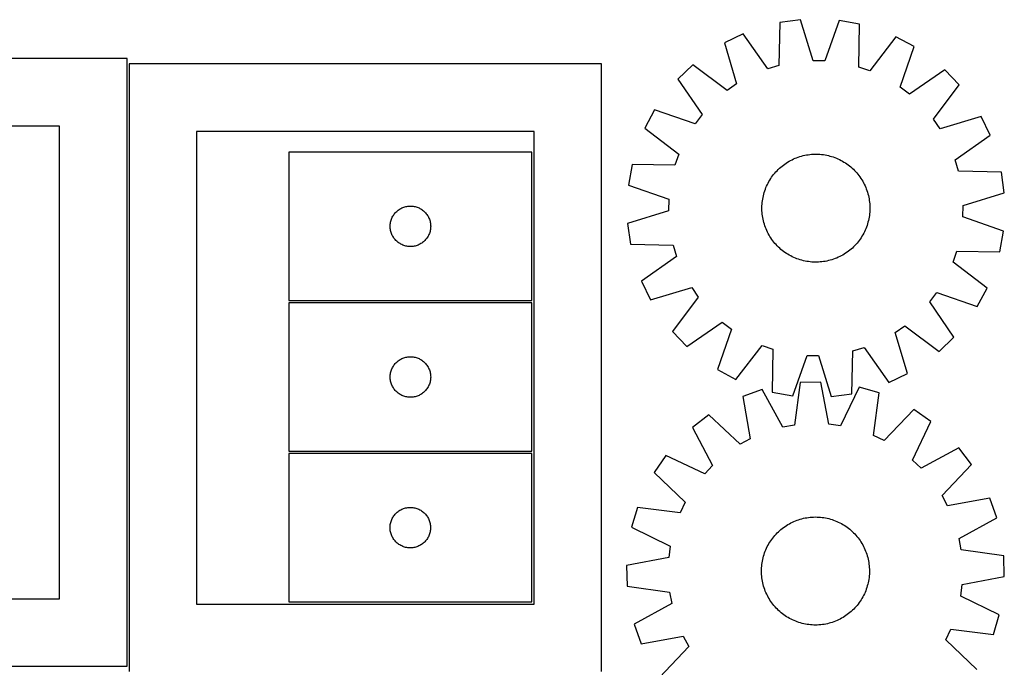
# Model space of a CAD drawing. Header units: millimetres. Extents: x 7 to 1493, y 7 to 2993.
# Tile 5 of 13: x 760 to 1490, y 643 to 1122. Entities that reach past the tile are written whole.
import ezdxf

# ---------------------------------------------------------------- set-up
doc = ezdxf.new("R2010")
doc.units = ezdxf.units.MM
doc.layers.add('CUT', color=7, linetype='CONTINUOUS', true_color=0x000000)

msp = doc.modelspace()

# ---------------------------------------------------------------- linework, layer by layer
at = {"layer": 'CUT'}
for p, q in [((1323.543993, 1119.943553), (1322.712769, 1088.190068)), ((1338.787083, 1122.036097), (1323.543993, 1119.943553)), ((1348.144422, 1091.681279), (1338.787083, 1122.036097)), ((1367.319844, 1121.446693), (1356.716937, 1091.504196)), ((1382.463516, 1118.726446), (1367.319844, 1121.446693)), ((1381.982719, 1086.965722), (1382.463516, 1118.726446)), ((1296.225589, 1111.687002), (1282.37518, 1104.986501)), ((1314.505101, 1085.709432), (1296.225589, 1111.687002)), ((1409.417648, 1109.348782), (1390.080944, 1084.148253)), ((1422.979533, 1102.082021), (1409.417648, 1109.348782)), ((1282.37518, 1104.986501), (1291.397006, 1074.53028)), ((1412.707665, 1072.024352), (1422.979533, 1102.082021)), ((839.720199, 1093.266221), (489.720199, 1093.266221)), ((839.720199, 643.266221), (839.720199, 1093.266221)), ((1191.296341, 1089.3806), (841.296341, 1089.3806)), ((841.296341, 1089.3806), (841.296341, 639.3806)), ((1191.296341, 639.3806), (1191.296341, 1089.3806)), ((1258.945249, 1088.692203), (1247.843296, 1078.039636)), ((1284.357609, 1069.634746), (1258.945249, 1088.692203)), ((1322.712769, 1088.190068), (1314.505101, 1085.709432)), ((1356.716937, 1091.504196), (1348.144422, 1091.681279)), ((1390.080944, 1084.148253), (1381.982719, 1086.965722)), ((1445.716578, 1084.834047), (1419.538888, 1066.842291)), ((1456.369146, 1073.732094), (1445.716578, 1084.834047)), ((1247.843296, 1078.039636), (1265.835052, 1051.861946)), ((1291.397006, 1074.53028), (1284.357609, 1069.634746)), ((1437.311688, 1048.319734), (1456.369146, 1073.732094)), ((1419.538888, 1066.842291), (1412.707665, 1072.024352)), ((1230.595322, 1055.302591), (1223.328561, 1041.740705)), ((1260.652991, 1045.030723), (1230.595322, 1055.302591)), ((1265.835052, 1051.861946), (1260.652991, 1045.030723)), ((1442.207222, 1041.280337), (1437.311688, 1048.319734)), ((1472.663443, 1050.302163), (1442.207222, 1041.280337)), ((1479.363945, 1036.451754), (1472.663443, 1050.302163)), ((789.720199, 1043.266221), (539.720199, 1043.266221)), ((789.720199, 693.266221), (789.720199, 1043.266221)), ((1141.296341, 1039.3806), (891.296341, 1039.3806)), ((891.296341, 1039.3806), (891.296341, 689.3806)), ((1141.296341, 689.3806), (1141.296341, 1039.3806)), ((1223.328561, 1041.740705), (1248.52909, 1022.404001)), ((1453.386374, 1018.172242), (1479.363945, 1036.451754)), ((1139.720383, 1024.075362), (959.720383, 1024.075362)), ((959.720383, 1024.075362), (959.720383, 914.075362)), ((1139.720383, 914.075362), (1139.720383, 1024.075362)), ((1248.52909, 1022.404001), (1245.711621, 1014.305777)), ((1340.726271, 1021.367681), (1341.951791, 1021.645361)), ((1341.951791, 1021.645361), (1343.185429, 1021.88441)), ((1343.185429, 1021.88441), (1344.425967, 1022.084591)), ((1344.425967, 1022.084591), (1345.67218, 1022.245707)), ((1345.67218, 1022.245707), (1346.92284, 1022.367599)), ((1346.92284, 1022.367599), (1348.176711, 1022.450147)), ((1348.176711, 1022.450147), (1349.432556, 1022.49327)), ((1349.432556, 1022.49327), (1350.689136, 1022.496923)), ((1350.689136, 1022.496923), (1351.945211, 1022.461105)), ((1351.945211, 1022.461105), (1353.199541, 1022.385851)), ((1353.199541, 1022.385851), (1354.450888, 1022.271234)), ((1354.450888, 1022.271234), (1355.698018, 1022.117368)), ((1355.698018, 1022.117368), (1356.939699, 1021.924404)), ((1356.939699, 1021.924404), (1358.174706, 1021.692533)), ((1358.174706, 1021.692533), (1359.401821, 1021.421985)), ((1213.950897, 1014.786574), (1211.23065, 999.642901)), ((1245.711621, 1014.305777), (1213.950897, 1014.786574)), ((1325.07677, 1013.644562), (1326.067423, 1014.417616)), ((1326.067423, 1014.417616), (1327.08187, 1015.159171)), ((1327.08187, 1015.159171), (1328.119109, 1015.868496)), ((1328.119109, 1015.868496), (1329.178117, 1016.544891)), ((1329.178117, 1016.544891), (1330.257849, 1017.187687)), ((1330.257849, 1017.187687), (1331.357238, 1017.796251)), ((1331.357238, 1017.796251), (1332.4752, 1018.369982)), ((1332.4752, 1018.369982), (1333.610632, 1018.908314)), ((1333.610632, 1018.908314), (1334.762413, 1019.410715)), ((1334.762413, 1019.410715), (1335.929406, 1019.87669)), ((1335.929406, 1019.87669), (1337.110461, 1020.30578)), ((1337.110461, 1020.30578), (1338.30441, 1020.697559)), ((1338.30441, 1020.697559), (1339.510077, 1021.051643)), ((1339.510077, 1021.051643), (1340.726271, 1021.367681)), ((1359.401821, 1021.421985), (1360.619832, 1021.113025)), ((1360.619832, 1021.113025), (1361.827537, 1020.765959)), ((1361.827537, 1020.765959), (1363.023745, 1020.38113)), ((1363.023745, 1020.38113), (1364.207274, 1019.958916)), ((1364.207274, 1019.958916), (1365.376958, 1019.499736)), ((1365.376958, 1019.499736), (1366.531641, 1019.004041)), ((1366.531641, 1019.004041), (1367.670185, 1018.472321)), ((1367.670185, 1018.472321), (1368.791465, 1017.905101)), ((1368.791465, 1017.905101), (1369.894374, 1017.302941)), ((1369.894374, 1017.302941), (1370.977826, 1016.666435)), ((1370.977826, 1016.666435), (1372.040749, 1015.996211)), ((1372.040749, 1015.996211), (1373.082096, 1015.29293)), ((1373.082096, 1015.29293), (1374.100838, 1014.557287)), ((1374.100838, 1014.557287), (1375.095971, 1013.790007)), ((1455.867011, 1009.964574), (1453.386374, 1018.172242)), ((1318.120056, 1006.423896), (1318.887336, 1007.419028)), ((1318.887336, 1007.419028), (1319.685495, 1008.389569)), ((1319.685495, 1008.389569), (1320.513745, 1009.33456)), ((1320.513745, 1009.33456), (1321.37127, 1010.253069)), ((1321.37127, 1010.253069), (1322.257223, 1011.144189)), ((1322.257223, 1011.144189), (1323.170729, 1012.007041)), ((1323.170729, 1012.007041), (1324.110887, 1012.840773)), ((1324.110887, 1012.840773), (1325.07677, 1013.644562)), ((1375.095971, 1013.790007), (1376.066511, 1012.991848)), ((1376.066511, 1012.991848), (1377.011502, 1012.163598)), ((1377.011502, 1012.163598), (1377.930011, 1011.306073)), ((1377.930011, 1011.306073), (1378.821131, 1010.42012)), ((1378.821131, 1010.42012), (1379.683983, 1009.506614)), ((1379.683983, 1009.506614), (1380.517715, 1008.566456)), ((1380.517715, 1008.566456), (1381.321505, 1007.600573)), ((1381.321505, 1007.600573), (1382.094558, 1006.60992)), ((1487.620496, 1009.13335), (1455.867011, 1009.964574)), ((1489.71304, 993.89026), (1487.620496, 1009.13335)), ((1211.23065, 999.642901), (1241.173147, 989.039994)), ((1313.673302, 998.854699), (1314.205022, 999.993243)), ((1314.205022, 999.993243), (1314.772242, 1001.114522)), ((1314.772242, 1001.114522), (1315.374402, 1002.217432)), ((1315.374402, 1002.217432), (1316.010908, 1003.300883)), ((1316.010908, 1003.300883), (1316.681132, 1004.363807)), ((1316.681132, 1004.363807), (1317.384413, 1005.405154)), ((1317.384413, 1005.405154), (1318.120056, 1006.423896)), ((1382.094558, 1006.60992), (1382.836114, 1005.595473)), ((1382.836114, 1005.595473), (1383.545439, 1004.558234)), ((1383.545439, 1004.558234), (1384.221833, 1003.499226)), ((1384.221833, 1003.499226), (1384.864629, 1002.419494)), ((1384.864629, 1002.419494), (1385.473193, 1001.320105)), ((1385.473193, 1001.320105), (1386.046924, 1000.202143)), ((1386.046924, 1000.202143), (1386.585256, 999.066711)), ((1311.255358, 991.724878), (1311.564318, 992.942889)), ((1311.564318, 992.942889), (1311.911384, 994.150595)), ((1311.911384, 994.150595), (1312.296213, 995.346802)), ((1312.296213, 995.346802), (1312.718427, 996.530332)), ((1312.718427, 996.530332), (1313.177607, 997.700016)), ((1313.177607, 997.700016), (1313.673302, 998.854699)), ((1386.585256, 999.066711), (1387.087658, 997.91493)), ((1387.087658, 997.91493), (1387.553633, 996.747936)), ((1387.553633, 996.747936), (1387.982722, 995.566882)), ((1387.982722, 995.566882), (1388.374502, 994.372933)), ((1388.374502, 994.372933), (1388.728585, 993.167266)), ((1388.728585, 993.167266), (1389.044623, 991.951072)), ((1459.358222, 984.532921), (1489.71304, 993.89026)), ((1241.173147, 989.039994), (1240.996063, 980.46748)), ((1310.216238, 984.268269), (1310.291492, 985.522599)), ((1310.291492, 985.522599), (1310.406109, 986.773946)), ((1310.406109, 986.773946), (1310.559975, 988.021075)), ((1310.559975, 988.021075), (1310.752939, 989.262757)), ((1310.752939, 989.262757), (1310.984809, 990.497764)), ((1310.984809, 990.497764), (1311.255358, 991.724878)), ((1389.044623, 991.951072), (1389.322303, 990.725552)), ((1389.322303, 990.725552), (1389.561352, 989.491914)), ((1389.561352, 989.491914), (1389.761533, 988.251376)), ((1389.761533, 988.251376), (1389.922649, 987.005163)), ((1389.922649, 987.005163), (1390.044542, 985.754503)), ((1390.044542, 985.754503), (1390.12709, 984.500632)), ((1037.06375, 977.125805), (1037.494958, 977.766679)), ((1037.494958, 977.766679), (1037.958586, 978.384505)), ((1037.958586, 978.384505), (1038.453404, 978.977644)), ((1038.453404, 978.977644), (1038.9781, 979.544525)), ((1038.9781, 979.544525), (1039.531283, 980.083643)), ((1039.531283, 980.083643), (1040.111485, 980.593569)), ((1040.111485, 980.593569), (1040.717169, 981.072951)), ((1040.717169, 981.072951), (1041.346727, 981.520518)), ((1041.346727, 981.520518), (1041.998491, 981.935082)), ((1041.998491, 981.935082), (1042.670732, 982.315544)), ((1042.670732, 982.315544), (1043.361667, 982.660896)), ((1043.361667, 982.660896), (1044.069465, 982.970222)), ((1044.069465, 982.970222), (1044.792247, 983.242701)), ((1044.792247, 983.242701), (1045.528098, 983.477611)), ((1045.528098, 983.477611), (1046.275067, 983.674328)), ((1046.275067, 983.674328), (1047.031172, 983.832332)), ((1047.031172, 983.832332), (1047.794408, 983.951203)), ((1047.794408, 983.951203), (1048.562751, 984.030625)), ((1048.562751, 984.030625), (1049.334164, 984.07039)), ((1049.334164, 984.07039), (1050.106602, 984.07039)), ((1050.106602, 984.07039), (1050.878015, 984.030625)), ((1050.878015, 984.030625), (1051.646358, 983.951203)), ((1051.646358, 983.951203), (1052.409594, 983.832332)), ((1052.409594, 983.832332), (1053.165699, 983.674328)), ((1053.165699, 983.674328), (1053.912667, 983.477611)), ((1053.912667, 983.477611), (1054.648519, 983.242701)), ((1054.648519, 983.242701), (1055.371301, 982.970222)), ((1055.371301, 982.970222), (1056.079099, 982.660896)), ((1056.079099, 982.660896), (1056.770034, 982.315544)), ((1056.770034, 982.315544), (1057.442275, 981.935082)), ((1057.442275, 981.935082), (1058.094039, 981.520518)), ((1058.094039, 981.520518), (1058.723597, 981.072951)), ((1058.723597, 981.072951), (1059.329281, 980.593569)), ((1059.329281, 980.593569), (1059.909483, 980.083643)), ((1059.909483, 980.083643), (1060.462666, 979.544525)), ((1060.462666, 979.544525), (1060.987362, 978.977644)), ((1060.987362, 978.977644), (1061.48218, 978.384505)), ((1061.48218, 978.384505), (1061.945808, 977.766679)), ((1061.945808, 977.766679), (1062.377016, 977.125805)), ((1240.996063, 980.46748), (1210.641246, 971.110141)), ((1310.180419, 983.012194), (1310.216238, 984.268269)), ((1310.184073, 981.755614), (1310.180419, 983.012194)), ((1310.227196, 980.499769), (1310.184073, 981.755614)), ((1310.309743, 979.245898), (1310.227196, 980.499769)), ((1310.431636, 977.995238), (1310.309743, 979.245898)), ((1310.592752, 976.749025), (1310.431636, 977.995238)), ((1389.948176, 978.226455), (1389.79431, 976.979325)), ((1390.062793, 979.477802), (1389.948176, 978.226455)), ((1390.138048, 980.732132), (1390.062793, 979.477802)), ((1390.12709, 984.500632), (1390.170212, 983.244787)), ((1390.173866, 981.988207), (1390.138048, 980.732132)), ((1390.170212, 983.244787), (1390.173866, 981.988207)), ((1459.181138, 975.960406), (1459.358222, 984.532921)), ((1034.740272, 969.847544), (1034.799885, 970.617677)), ((1034.799885, 970.617677), (1034.899064, 971.383721)), ((1034.899064, 971.383721), (1035.037548, 972.143643)), ((1035.037548, 972.143643), (1035.214967, 972.895429)), ((1035.214967, 972.895429), (1035.430852, 973.637085)), ((1035.430852, 973.637085), (1035.684631, 974.366644)), ((1035.684631, 974.366644), (1035.975629, 975.082171)), ((1035.975629, 975.082171), (1036.303077, 975.781769)), ((1036.303077, 975.781769), (1036.666104, 976.463584)), ((1036.666104, 976.463584), (1037.06375, 977.125805)), ((1062.377016, 977.125805), (1062.774662, 976.463584)), ((1062.774662, 976.463584), (1063.137689, 975.781769)), ((1063.137689, 975.781769), (1063.465137, 975.082171)), ((1063.465137, 975.082171), (1063.756135, 974.366644)), ((1063.756135, 974.366644), (1064.009914, 973.637085)), ((1064.009914, 973.637085), (1064.225799, 972.895429)), ((1064.225799, 972.895429), (1064.403218, 972.143643)), ((1064.403218, 972.143643), (1064.541701, 971.383721)), ((1064.541701, 971.383721), (1064.640881, 970.617677)), ((1064.640881, 970.617677), (1064.700494, 969.847544)), ((1210.641246, 971.110141), (1212.733789, 955.86705)), ((1310.792933, 975.508487), (1310.592752, 976.749025)), ((1311.031982, 974.274849), (1310.792933, 975.508487)), ((1311.309662, 973.049328), (1311.031982, 974.274849)), ((1311.6257, 971.833135), (1311.309662, 973.049328)), ((1311.979784, 970.627468), (1311.6257, 971.833135)), ((1312.371563, 969.433519), (1311.979784, 970.627468)), ((1388.442902, 970.849806), (1388.058072, 969.653598)), ((1388.789967, 972.057511), (1388.442902, 970.849806)), ((1389.098927, 973.275522), (1388.789967, 972.057511)), ((1389.369476, 974.502637), (1389.098927, 973.275522)), ((1389.601346, 975.737644), (1389.369476, 974.502637)), ((1389.79431, 976.979325), (1389.601346, 975.737644)), ((1489.123635, 965.357499), (1459.181138, 975.960406)), ((1034.720383, 969.075362), (1034.740272, 969.847544)), ((1034.740272, 968.303181), (1034.720383, 969.075362)), ((1034.799885, 967.533048), (1034.740272, 968.303181)), ((1034.899064, 966.767004), (1034.799885, 967.533048)), ((1035.037548, 966.007082), (1034.899064, 966.767004)), ((1035.214967, 965.255296), (1035.037548, 966.007082)), ((1035.430852, 964.51364), (1035.214967, 965.255296)), ((1035.684631, 963.784081), (1035.430852, 964.51364)), ((1035.975629, 963.068554), (1035.684631, 963.784081)), ((1063.756135, 963.784081), (1063.465137, 963.068554)), ((1064.009914, 964.51364), (1063.756135, 963.784081)), ((1064.225799, 965.255296), (1064.009914, 964.51364)), ((1064.403218, 966.007082), (1064.225799, 965.255296)), ((1064.541701, 966.767004), (1064.403218, 966.007082)), ((1064.640881, 967.533048), (1064.541701, 966.767004)), ((1064.700494, 968.303181), (1064.640881, 967.533048)), ((1064.700494, 969.847544), (1064.720383, 969.075362)), ((1064.720383, 969.075362), (1064.700494, 968.303181)), ((1312.800652, 968.252464), (1312.371563, 969.433519)), ((1313.266628, 967.085471), (1312.800652, 968.252464)), ((1313.769029, 965.93369), (1313.266628, 967.085471)), ((1314.307361, 964.798258), (1313.769029, 965.93369)), ((1314.881092, 963.680296), (1314.307361, 964.798258)), ((1315.489656, 962.580906), (1314.881092, 963.680296)), ((1385.582044, 963.885878), (1384.979883, 962.782969)), ((1386.149263, 965.007158), (1385.582044, 963.885878)), ((1386.680983, 966.145702), (1386.149263, 965.007158)), ((1387.176678, 967.300385), (1386.680983, 966.145702)), ((1387.635859, 968.470068), (1387.176678, 967.300385)), ((1388.058072, 969.653598), (1387.635859, 968.470068)), ((1486.403389, 950.213827), (1489.123635, 965.357499)), ((1036.303077, 962.368956), (1035.975629, 963.068554)), ((1036.666104, 961.687141), (1036.303077, 962.368956)), ((1037.06375, 961.02492), (1036.666104, 961.687141)), ((1037.494958, 960.384046), (1037.06375, 961.02492)), ((1037.958586, 959.76622), (1037.494958, 960.384046)), ((1038.453404, 959.173081), (1037.958586, 959.76622)), ((1038.9781, 958.6062), (1038.453404, 959.173081)), ((1039.531283, 958.067082), (1038.9781, 958.6062)), ((1040.111485, 957.557156), (1039.531283, 958.067082)), ((1040.717169, 957.077774), (1040.111485, 957.557156)), ((1041.346727, 956.630207), (1040.717169, 957.077774)), ((1041.998491, 956.215643), (1041.346727, 956.630207)), ((1042.670732, 955.835181), (1041.998491, 956.215643)), ((1043.361667, 955.489829), (1042.670732, 955.835181)), ((1056.770034, 955.835181), (1056.079099, 955.489829)), ((1057.442275, 956.215643), (1056.770034, 955.835181)), ((1058.094039, 956.630207), (1057.442275, 956.215643)), ((1058.723597, 957.077774), (1058.094039, 956.630207)), ((1059.329281, 957.557156), (1058.723597, 957.077774)), ((1059.909483, 958.067082), (1059.329281, 957.557156)), ((1060.462666, 958.6062), (1059.909483, 958.067082)), ((1060.987362, 959.173081), (1060.462666, 958.6062)), ((1061.48218, 959.76622), (1060.987362, 959.173081)), ((1061.945808, 960.384046), (1061.48218, 959.76622)), ((1062.377016, 961.02492), (1061.945808, 960.384046)), ((1062.774662, 961.687141), (1062.377016, 961.02492)), ((1063.137689, 962.368956), (1062.774662, 961.687141)), ((1063.465137, 963.068554), (1063.137689, 962.368956)), ((1212.733789, 955.86705), (1244.487275, 955.035827)), ((1316.132452, 961.501175), (1315.489656, 962.580906)), ((1316.808847, 960.442167), (1316.132452, 961.501175)), ((1317.518172, 959.404928), (1316.808847, 960.442167)), ((1318.259727, 958.390481), (1317.518172, 959.404928)), ((1319.032781, 957.399827), (1318.259727, 958.390481)), ((1319.83657, 956.433945), (1319.032781, 957.399827)), ((1320.670302, 955.493787), (1319.83657, 956.433945)), ((1380.66879, 956.610832), (1379.84054, 955.665841)), ((1381.466949, 957.581372), (1380.66879, 956.610832)), ((1382.234229, 958.576505), (1381.466949, 957.581372)), ((1382.969872, 959.595247), (1382.234229, 958.576505)), ((1383.673153, 960.636594), (1382.969872, 959.595247)), ((1384.343377, 961.699517), (1383.673153, 960.636594)), ((1384.979883, 962.782969), (1384.343377, 961.699517)), ((1044.069465, 955.180503), (1043.361667, 955.489829)), ((1044.792247, 954.908024), (1044.069465, 955.180503)), ((1045.528098, 954.673114), (1044.792247, 954.908024)), ((1046.275067, 954.476397), (1045.528098, 954.673114)), ((1047.031172, 954.318393), (1046.275067, 954.476397)), ((1047.794408, 954.199522), (1047.031172, 954.318393)), ((1048.562751, 954.1201), (1047.794408, 954.199522)), ((1049.334164, 954.080335), (1048.562751, 954.1201)), ((1050.106602, 954.080335), (1049.334164, 954.080335)), ((1050.878015, 954.1201), (1050.106602, 954.080335)), ((1051.646358, 954.199522), (1050.878015, 954.1201)), ((1052.409594, 954.318393), (1051.646358, 954.199522)), ((1053.165699, 954.476397), (1052.409594, 954.318393)), ((1053.912667, 954.673114), (1053.165699, 954.476397)), ((1054.648519, 954.908024), (1053.912667, 954.673114)), ((1055.371301, 955.180503), (1054.648519, 954.908024)), ((1056.079099, 955.489829), (1055.371301, 955.180503)), ((1244.487275, 955.035827), (1246.967911, 946.828159)), ((1321.533154, 954.58028), (1320.670302, 955.493787)), ((1322.424274, 953.694328), (1321.533154, 954.58028)), ((1323.342783, 952.836803), (1322.424274, 953.694328)), ((1324.287774, 952.008553), (1323.342783, 952.836803)), ((1325.258314, 951.210394), (1324.287774, 952.008553)), ((1326.253447, 950.443114), (1325.258314, 951.210394)), ((1327.272189, 949.707471), (1326.253447, 950.443114)), ((1328.313536, 949.00419), (1327.272189, 949.707471)), ((1329.37646, 948.333966), (1328.313536, 949.00419)), ((1372.235176, 949.131904), (1371.176168, 948.45551)), ((1373.272415, 949.841229), (1372.235176, 949.131904)), ((1374.286862, 950.582785), (1373.272415, 949.841229)), ((1375.277516, 951.355838), (1374.286862, 950.582785)), ((1376.243398, 952.159628), (1375.277516, 951.355838)), ((1377.183556, 952.99336), (1376.243398, 952.159628)), ((1378.097063, 953.856212), (1377.183556, 952.99336)), ((1378.983015, 954.747332), (1378.097063, 953.856212)), ((1379.84054, 955.665841), (1378.983015, 954.747332)), ((1451.825196, 942.596399), (1454.642665, 950.694624)), ((1454.642665, 950.694624), (1486.403389, 950.213827)), ((1246.967911, 946.828159), (1220.99034, 928.548647)), ((1330.459911, 947.69746), (1329.37646, 948.333966)), ((1331.562821, 947.095299), (1330.459911, 947.69746)), ((1332.6841, 946.52808), (1331.562821, 947.095299)), ((1333.822644, 945.99636), (1332.6841, 946.52808)), ((1334.977327, 945.500665), (1333.822644, 945.99636)), ((1336.147011, 945.041484), (1334.977327, 945.500665)), ((1337.330541, 944.619271), (1336.147011, 945.041484)), ((1338.526748, 944.234441), (1337.330541, 944.619271)), ((1339.734454, 943.887375), (1338.526748, 944.234441)), ((1340.952465, 943.578416), (1339.734454, 943.887375)), ((1342.179579, 943.307867), (1340.952465, 943.578416)), ((1343.414586, 943.075997), (1342.179579, 943.307867)), ((1344.656267, 942.883033), (1343.414586, 943.075997)), ((1345.903397, 942.729167), (1344.656267, 942.883033)), ((1347.154744, 942.61455), (1345.903397, 942.729167)), ((1348.409074, 942.539295), (1347.154744, 942.61455)), ((1349.665149, 942.503477), (1348.409074, 942.539295)), ((1350.921729, 942.507131), (1349.665149, 942.503477)), ((1352.177574, 942.550253), (1350.921729, 942.507131)), ((1353.431445, 942.632801), (1352.177574, 942.550253)), ((1354.682105, 942.754693), (1353.431445, 942.632801)), ((1355.928318, 942.91581), (1354.682105, 942.754693)), ((1357.168856, 943.115991), (1355.928318, 942.91581)), ((1358.402494, 943.35504), (1357.168856, 943.115991)), ((1359.628015, 943.63272), (1358.402494, 943.35504)), ((1360.844208, 943.948758), (1359.628015, 943.63272)), ((1362.049875, 944.302841), (1360.844208, 943.948758)), ((1363.243824, 944.694621), (1362.049875, 944.302841)), ((1364.424879, 945.12371), (1363.243824, 944.694621)), ((1365.591872, 945.589685), (1364.424879, 945.12371)), ((1366.743653, 946.092087), (1365.591872, 945.589685)), ((1367.879085, 946.630419), (1366.743653, 946.092087)), ((1368.997047, 947.20415), (1367.879085, 946.630419)), ((1370.096437, 947.812714), (1368.997047, 947.20415)), ((1371.176168, 948.45551), (1370.096437, 947.812714)), ((1477.025724, 923.259695), (1451.825196, 942.596399)), ((1220.99034, 928.548647), (1227.690842, 914.698238)), ((1227.690842, 914.698238), (1258.147063, 923.720064)), ((1258.147063, 923.720064), (1263.042597, 916.680666)), ((1434.519233, 913.138455), (1439.701294, 919.969678)), ((1439.701294, 919.969678), (1469.758964, 909.69781)), ((1469.758964, 909.69781), (1477.025724, 923.259695)), ((959.720383, 914.075362), (1139.720383, 914.075362)), ((1139.725614, 912.473179), (959.725614, 912.473179)), ((959.725614, 912.473179), (959.725614, 802.473179)), ((1139.725614, 802.473179), (1139.725614, 912.473179)), ((1263.042597, 916.680666), (1243.98514, 891.268306)), ((1452.51099, 886.960765), (1434.519233, 913.138455)), ((1254.637707, 880.166353), (1280.815397, 898.15811)), ((1280.815397, 898.15811), (1287.64662, 892.976049)), ((1243.98514, 891.268306), (1254.637707, 880.166353)), ((1287.64662, 892.976049), (1277.374752, 862.918379)), ((1408.957279, 890.470121), (1415.996676, 895.365655)), ((1417.979105, 860.0139), (1408.957279, 890.470121)), ((1415.996676, 895.365655), (1441.409037, 876.308197)), ((1441.409037, 876.308197), (1452.51099, 886.960765)), ((1290.936637, 855.651619), (1310.273342, 880.852147)), ((1310.273342, 880.852147), (1318.371566, 878.034678)), ((1318.371566, 878.034678), (1317.890769, 846.273954)), ((1376.810293, 845.056847), (1377.641516, 876.810332)), ((1377.641516, 876.810332), (1385.849184, 879.290969)), ((1385.849184, 879.290969), (1404.128696, 853.313398)), ((1038.983331, 867.942342), (1039.536514, 868.48146)), ((1039.536514, 868.48146), (1040.116716, 868.991386)), ((1040.116716, 868.991386), (1040.722399, 869.470768)), ((1040.722399, 869.470768), (1041.351958, 869.918335)), ((1041.351958, 869.918335), (1042.003722, 870.332899)), ((1042.003722, 870.332899), (1042.675962, 870.713361)), ((1042.675962, 870.713361), (1043.366898, 871.058713)), ((1043.366898, 871.058713), (1044.074695, 871.368039)), ((1044.074695, 871.368039), (1044.797478, 871.640518)), ((1044.797478, 871.640518), (1045.533329, 871.875427)), ((1045.533329, 871.875427), (1046.280298, 872.072145)), ((1046.280298, 872.072145), (1047.036402, 872.230149)), ((1047.036402, 872.230149), (1047.799638, 872.34902)), ((1047.799638, 872.34902), (1048.567982, 872.428442)), ((1048.567982, 872.428442), (1049.339395, 872.468206)), ((1049.339395, 872.468206), (1050.111832, 872.468206)), ((1050.111832, 872.468206), (1050.883246, 872.428442)), ((1050.883246, 872.428442), (1051.651589, 872.34902)), ((1051.651589, 872.34902), (1052.414825, 872.230149)), ((1052.414825, 872.230149), (1053.17093, 872.072145)), ((1053.17093, 872.072145), (1053.917898, 871.875427)), ((1053.917898, 871.875427), (1054.653749, 871.640518)), ((1054.653749, 871.640518), (1055.376532, 871.368039)), ((1055.376532, 871.368039), (1056.08433, 871.058713)), ((1056.08433, 871.058713), (1056.775265, 870.713361)), ((1056.775265, 870.713361), (1057.447506, 870.332899)), ((1057.447506, 870.332899), (1058.099269, 869.918335)), ((1058.099269, 869.918335), (1058.728828, 869.470768)), ((1058.728828, 869.470768), (1059.334511, 868.991386)), ((1059.334511, 868.991386), (1059.914714, 868.48146)), ((1059.914714, 868.48146), (1060.467896, 867.942342)), ((1333.034441, 843.553708), (1343.637348, 873.496205)), ((1343.637348, 873.496205), (1352.209863, 873.319121)), ((1352.209863, 873.319121), (1361.567202, 842.964303)), ((1035.042778, 860.54146), (1035.220198, 861.293246)), ((1035.220198, 861.293246), (1035.436083, 862.034902)), ((1035.436083, 862.034902), (1035.689861, 862.764461)), ((1035.689861, 862.764461), (1035.98086, 863.479988)), ((1035.98086, 863.479988), (1036.308307, 864.179586)), ((1036.308307, 864.179586), (1036.671335, 864.8614)), ((1036.671335, 864.8614), (1037.06898, 865.523622)), ((1037.06898, 865.523622), (1037.500189, 866.164496)), ((1037.500189, 866.164496), (1037.963817, 866.782322)), ((1037.963817, 866.782322), (1038.458635, 867.375461)), ((1038.458635, 867.375461), (1038.983331, 867.942342)), ((1060.467896, 867.942342), (1060.992593, 867.375461)), ((1060.992593, 867.375461), (1061.487411, 866.782322)), ((1061.487411, 866.782322), (1061.951039, 866.164496)), ((1061.951039, 866.164496), (1062.382247, 865.523622)), ((1062.382247, 865.523622), (1062.779892, 864.8614)), ((1062.779892, 864.8614), (1063.14292, 864.179586)), ((1063.14292, 864.179586), (1063.470367, 863.479988)), ((1063.470367, 863.479988), (1063.761366, 862.764461)), ((1063.761366, 862.764461), (1064.015144, 862.034902)), ((1064.015144, 862.034902), (1064.23103, 861.293246)), ((1064.23103, 861.293246), (1064.408449, 860.54146)), ((1277.374752, 862.918379), (1290.936637, 855.651619)), ((1034.725614, 857.473179), (1034.745502, 858.245361)), ((1034.745502, 856.700998), (1034.725614, 857.473179)), ((1034.745502, 858.245361), (1034.805116, 859.015494)), ((1034.805116, 855.930864), (1034.745502, 856.700998)), ((1034.805116, 859.015494), (1034.904295, 859.781538)), ((1034.904295, 855.164821), (1034.805116, 855.930864)), ((1034.904295, 859.781538), (1035.042778, 860.54146)), ((1035.042778, 854.404898), (1034.904295, 855.164821)), ((1035.220198, 853.653113), (1035.042778, 854.404898)), ((1064.408449, 854.404898), (1064.23103, 853.653113)), ((1064.408449, 860.54146), (1064.546932, 859.781538)), ((1064.546932, 855.164821), (1064.408449, 854.404898)), ((1064.546932, 859.781538), (1064.646112, 859.015494)), ((1064.646112, 855.930864), (1064.546932, 855.164821)), ((1064.646112, 859.015494), (1064.705725, 858.245361)), ((1064.705725, 856.700998), (1064.646112, 855.930864)), ((1064.705725, 858.245361), (1064.725614, 857.473179)), ((1064.725614, 857.473179), (1064.705725, 856.700998)), ((1353.922232, 853.767674), (1338.541365, 853.368322)), ((1359.876142, 822.5663), (1353.922232, 853.767674)), ((1404.128696, 853.313398), (1417.979105, 860.0139)), ((1035.436083, 852.911457), (1035.220198, 853.653113)), ((1035.689861, 852.181898), (1035.436083, 852.911457)), ((1035.98086, 851.466371), (1035.689861, 852.181898)), ((1036.308307, 850.766772), (1035.98086, 851.466371)), ((1036.671335, 850.084958), (1036.308307, 850.766772)), ((1037.06898, 849.422736), (1036.671335, 850.084958)), ((1037.500189, 848.781863), (1037.06898, 849.422736)), ((1037.963817, 848.164037), (1037.500189, 848.781863)), ((1038.458635, 847.570898), (1037.963817, 848.164037)), ((1038.983331, 847.004017), (1038.458635, 847.570898)), ((1039.536514, 846.464899), (1038.983331, 847.004017)), ((1040.116716, 845.954973), (1039.536514, 846.464899)), ((1059.914714, 846.464899), (1059.334511, 845.954973)), ((1060.467896, 847.004017), (1059.914714, 846.464899)), ((1060.992593, 847.570898), (1060.467896, 847.004017)), ((1061.487411, 848.164037), (1060.992593, 847.570898)), ((1061.951039, 848.781863), (1061.487411, 848.164037)), ((1062.382247, 849.422736), (1061.951039, 848.781863)), ((1062.779892, 850.084958), (1062.382247, 849.422736)), ((1063.14292, 850.766772), (1062.779892, 850.084958)), ((1063.470367, 851.466371), (1063.14292, 850.766772)), ((1063.761366, 852.181898), (1063.470367, 851.466371)), ((1064.015144, 852.911457), (1063.761366, 852.181898)), ((1064.23103, 853.653113), (1064.015144, 852.911457)), ((1310.479252, 848.173749), (1295.974584, 843.040994)), ((1325.783511, 820.339338), (1310.479252, 848.173749)), ((1338.541365, 853.368322), (1334.214622, 821.90002)), ((1382.2161, 850.036337), (1368.376882, 821.44524)), ((1396.96758, 845.663193), (1382.2161, 850.036337)), ((1040.722399, 845.475591), (1040.116716, 845.954973)), ((1041.351958, 845.028024), (1040.722399, 845.475591)), ((1042.003722, 844.61346), (1041.351958, 845.028024)), ((1042.675962, 844.232997), (1042.003722, 844.61346)), ((1043.366898, 843.887645), (1042.675962, 844.232997)), ((1044.074695, 843.57832), (1043.366898, 843.887645)), ((1044.797478, 843.305841), (1044.074695, 843.57832)), ((1045.533329, 843.070931), (1044.797478, 843.305841)), ((1046.280298, 842.874214), (1045.533329, 843.070931)), ((1047.036402, 842.71621), (1046.280298, 842.874214)), ((1047.799638, 842.597339), (1047.036402, 842.71621)), ((1048.567982, 842.517916), (1047.799638, 842.597339)), ((1049.339395, 842.478152), (1048.567982, 842.517916)), ((1050.111832, 842.478152), (1049.339395, 842.478152)), ((1050.883246, 842.517916), (1050.111832, 842.478152)), ((1051.651589, 842.597339), (1050.883246, 842.517916)), ((1052.414825, 842.71621), (1051.651589, 842.597339)), ((1053.17093, 842.874214), (1052.414825, 842.71621)), ((1053.917898, 843.070931), (1053.17093, 842.874214)), ((1054.653749, 843.305841), (1053.917898, 843.070931)), ((1055.376532, 843.57832), (1054.653749, 843.305841)), ((1056.08433, 843.887645), (1055.376532, 843.57832)), ((1056.775265, 844.232997), (1056.08433, 843.887645)), ((1057.447506, 844.61346), (1056.775265, 844.232997)), ((1058.099269, 845.028024), (1057.447506, 844.61346)), ((1058.728828, 845.475591), (1058.099269, 845.028024)), ((1059.334511, 845.954973), (1058.728828, 845.475591)), ((1295.974584, 843.040994), (1301.583847, 811.775823)), ((1317.890769, 846.273954), (1333.034441, 843.553708)), ((1361.567202, 842.964303), (1376.810293, 845.056847)), ((1392.988329, 814.149064), (1396.96758, 845.663193)), ((1422.723601, 833.371195), (1400.726588, 810.455999)), ((1435.401716, 824.65363), (1422.723601, 833.371195)), ((1270.89114, 829.428991), (1258.68249, 820.065262)), ((1294.047661, 807.686169), (1270.89114, 829.428991)), ((1421.878823, 795.911569), (1435.401716, 824.65363)), ((1258.68249, 820.065262), (1273.678685, 792.063675)), ((1334.214622, 821.90002), (1325.783511, 820.339338)), ((1368.376882, 821.44524), (1359.876142, 822.5663)), ((1301.583847, 811.775823), (1294.047661, 807.686169)), ((1400.726588, 810.455999), (1392.988329, 814.149064)), ((1456.098711, 805.004197), (1428.097124, 790.008002)), ((1465.46244, 792.795547), (1456.098711, 805.004197)), ((1139.621915, 800.953129), (959.621915, 800.953129)), ((959.621915, 800.953129), (959.621915, 690.953129)), ((959.725614, 802.473179), (1139.725614, 802.473179)), ((1139.621915, 690.953129), (1139.621915, 800.953129)), ((1239.033057, 799.368267), (1230.315492, 786.690152)), ((1267.775118, 785.845374), (1239.033057, 799.368267)), ((1428.097124, 790.008002), (1421.878823, 795.911569)), ((1273.678685, 792.063675), (1267.775118, 785.845374)), ((1443.719618, 769.639026), (1465.46244, 792.795547)), ((1230.315492, 786.690152), (1253.230688, 764.693139)), ((1447.809272, 762.10284), (1443.719618, 769.639026)), ((1479.074443, 767.712103), (1447.809272, 762.10284)), ((1484.207198, 753.207435), (1479.074443, 767.712103)), ((1041.900023, 758.812849), (1042.572264, 759.193311)), ((1042.572264, 759.193311), (1043.263199, 759.538663)), ((1043.263199, 759.538663), (1043.970997, 759.847989)), ((1043.970997, 759.847989), (1044.693779, 760.120468)), ((1044.693779, 760.120468), (1045.42963, 760.355377)), ((1045.42963, 760.355377), (1046.176599, 760.552095)), ((1046.176599, 760.552095), (1046.932704, 760.710099)), ((1046.932704, 760.710099), (1047.69594, 760.828969)), ((1047.69594, 760.828969), (1048.464283, 760.908392)), ((1048.464283, 760.908392), (1049.235696, 760.948156)), ((1049.235696, 760.948156), (1050.008134, 760.948156)), ((1050.008134, 760.948156), (1050.779547, 760.908392)), ((1050.779547, 760.908392), (1051.54789, 760.828969)), ((1051.54789, 760.828969), (1052.311126, 760.710099)), ((1052.311126, 760.710099), (1053.067231, 760.552095)), ((1053.067231, 760.552095), (1053.814199, 760.355377)), ((1053.814199, 760.355377), (1054.550051, 760.120468)), ((1054.550051, 760.120468), (1055.272833, 759.847989)), ((1055.272833, 759.847989), (1055.980631, 759.538663)), ((1055.980631, 759.538663), (1056.671566, 759.193311)), ((1056.671566, 759.193311), (1057.343807, 758.812849)), ((1218.023494, 760.934131), (1213.65035, 746.182651)), ((1249.537622, 756.954881), (1218.023494, 760.934131)), ((1253.230688, 764.693139), (1249.537622, 756.954881)), ((1035.586163, 751.244411), (1035.877161, 751.959938)), ((1035.877161, 751.959938), (1036.204609, 752.659536)), ((1036.204609, 752.659536), (1036.567636, 753.34135)), ((1036.567636, 753.34135), (1036.965282, 754.003572)), ((1036.965282, 754.003572), (1037.39649, 754.644446)), ((1037.39649, 754.644446), (1037.860118, 755.262272)), ((1037.860118, 755.262272), (1038.354936, 755.855411)), ((1038.354936, 755.855411), (1038.879632, 756.422292)), ((1038.879632, 756.422292), (1039.432815, 756.96141)), ((1039.432815, 756.96141), (1040.013017, 757.471336)), ((1040.013017, 757.471336), (1040.618701, 757.950718)), ((1040.618701, 757.950718), (1041.248259, 758.398285)), ((1041.248259, 758.398285), (1041.900023, 758.812849)), ((1057.343807, 758.812849), (1057.995571, 758.398285)), ((1057.995571, 758.398285), (1058.625129, 757.950718)), ((1058.625129, 757.950718), (1059.230813, 757.471336)), ((1059.230813, 757.471336), (1059.811015, 756.96141)), ((1059.811015, 756.96141), (1060.364198, 756.422292)), ((1060.364198, 756.422292), (1060.888894, 755.855411)), ((1060.888894, 755.855411), (1061.383712, 755.262272)), ((1061.383712, 755.262272), (1061.84734, 754.644446)), ((1061.84734, 754.644446), (1062.278548, 754.003572)), ((1062.278548, 754.003572), (1062.676194, 753.34135)), ((1062.676194, 753.34135), (1063.039221, 752.659536)), ((1063.039221, 752.659536), (1063.366668, 751.959938)), ((1063.366668, 751.959938), (1063.657667, 751.244411)), ((1336.220401, 751.429272), (1337.408259, 751.839149)), ((1337.408259, 751.839149), (1338.608406, 752.211513)), ((1338.608406, 752.211513), (1339.819657, 752.545996)), ((1339.819657, 752.545996), (1341.040816, 752.842267)), ((1341.040816, 752.842267), (1342.270679, 753.100035)), ((1342.270679, 753.100035), (1343.508032, 753.319044)), ((1343.508032, 753.319044), (1344.751653, 753.499079)), ((1344.751653, 753.499079), (1346.000316, 753.639962)), ((1346.000316, 753.639962), (1347.252788, 753.741555)), ((1347.252788, 753.741555), (1348.507833, 753.803756)), ((1348.507833, 753.803756), (1349.764212, 753.826504)), ((1349.764212, 753.826504), (1351.020686, 753.809778)), ((1351.020686, 753.809778), (1352.276015, 753.753592)), ((1352.276015, 753.753592), (1353.528959, 753.658004)), ((1353.528959, 753.658004), (1354.778283, 753.523107)), ((1354.778283, 753.523107), (1356.022753, 753.349034)), ((1356.022753, 753.349034), (1357.261141, 753.135958)), ((1357.261141, 753.135958), (1358.492225, 752.884088)), ((1358.492225, 752.884088), (1359.714791, 752.593673)), ((1359.714791, 752.593673), (1360.92763, 752.264999)), ((1360.92763, 752.264999), (1362.129548, 751.898391)), ((1362.129548, 751.898391), (1363.319357, 751.494212)), ((1456.372787, 737.903176), (1484.207198, 753.207435)), ((1034.621915, 745.953129), (1034.641804, 746.725311)), ((1034.641804, 745.180948), (1034.621915, 745.953129)), ((1034.641804, 746.725311), (1034.701417, 747.495444)), ((1034.701417, 744.410814), (1034.641804, 745.180948)), ((1034.701417, 747.495444), (1034.800596, 748.261488)), ((1034.800596, 743.644771), (1034.701417, 744.410814)), ((1034.800596, 748.261488), (1034.93908, 749.02141)), ((1034.93908, 749.02141), (1035.116499, 749.773196)), ((1035.116499, 749.773196), (1035.332384, 750.514852)), ((1035.332384, 750.514852), (1035.586163, 751.244411)), ((1063.657667, 751.244411), (1063.911446, 750.514852)), ((1063.911446, 750.514852), (1064.127331, 749.773196)), ((1064.127331, 749.773196), (1064.30475, 749.02141)), ((1064.30475, 749.02141), (1064.443233, 748.261488)), ((1064.443233, 748.261488), (1064.542413, 747.495444)), ((1064.542413, 744.410814), (1064.443233, 743.644771)), ((1064.542413, 747.495444), (1064.602026, 746.725311)), ((1064.602026, 745.180948), (1064.542413, 744.410814)), ((1064.602026, 746.725311), (1064.621915, 745.953129)), ((1064.621915, 745.953129), (1064.602026, 745.180948)), ((1213.65035, 746.182651), (1242.241447, 732.343434)), ((1323.335767, 743.767585), (1324.289323, 744.58596)), ((1324.289323, 744.58596), (1325.268115, 745.373978)), ((1325.268115, 745.373978), (1326.271176, 746.130863)), ((1326.271176, 746.130863), (1327.297517, 746.855868)), ((1327.297517, 746.855868), (1328.346124, 747.548277)), ((1328.346124, 747.548277), (1329.415963, 748.207407)), ((1329.415963, 748.207407), (1330.505977, 748.832607)), ((1330.505977, 748.832607), (1331.615092, 749.42326)), ((1331.615092, 749.42326), (1332.742212, 749.978784)), ((1332.742212, 749.978784), (1333.886226, 750.49863)), ((1333.886226, 750.49863), (1335.046004, 750.982285)), ((1335.046004, 750.982285), (1336.220401, 751.429272)), ((1363.319357, 751.494212), (1364.495883, 751.052859)), ((1364.495883, 751.052859), (1365.657966, 750.574768)), ((1365.657966, 750.574768), (1366.804458, 750.060411)), ((1366.804458, 750.060411), (1367.934228, 749.510295)), ((1367.934228, 749.510295), (1369.046161, 748.924964)), ((1369.046161, 748.924964), (1370.139159, 748.304996)), ((1370.139159, 748.304996), (1371.212145, 747.651001)), ((1371.212145, 747.651001), (1372.264058, 746.963626)), ((1372.264058, 746.963626), (1373.293862, 746.243548)), ((1373.293862, 746.243548), (1374.300539, 745.491479)), ((1374.300539, 745.491479), (1375.283096, 744.708161)), ((1375.283096, 744.708161), (1376.240564, 743.894366)), ((1034.93908, 742.884848), (1034.800596, 743.644771)), ((1035.116499, 742.133063), (1034.93908, 742.884848)), ((1035.332384, 741.391407), (1035.116499, 742.133063)), ((1035.586163, 740.661848), (1035.332384, 741.391407)), ((1035.877161, 739.946321), (1035.586163, 740.661848)), ((1036.204609, 739.246722), (1035.877161, 739.946321)), ((1036.567636, 738.564908), (1036.204609, 739.246722)), ((1036.965282, 737.902686), (1036.567636, 738.564908)), ((1037.39649, 737.261813), (1036.965282, 737.902686)), ((1037.860118, 736.643987), (1037.39649, 737.261813)), ((1061.84734, 737.261813), (1061.383712, 736.643987)), ((1062.278548, 737.902686), (1061.84734, 737.261813)), ((1062.676194, 738.564908), (1062.278548, 737.902686)), ((1063.039221, 739.246722), (1062.676194, 738.564908)), ((1063.366668, 739.946321), (1063.039221, 739.246722)), ((1063.657667, 740.661848), (1063.366668, 739.946321)), ((1063.911446, 741.391407), (1063.657667, 740.661848)), ((1064.127331, 742.133063), (1063.911446, 741.391407)), ((1064.30475, 742.884848), (1064.127331, 742.133063)), ((1064.443233, 743.644771), (1064.30475, 742.884848)), ((1316.723061, 736.230609), (1317.443138, 737.260413)), ((1317.443138, 737.260413), (1318.195208, 738.26709)), ((1318.195208, 738.26709), (1318.978526, 739.249647)), ((1318.978526, 739.249647), (1319.792321, 740.207115)), ((1319.792321, 740.207115), (1320.635789, 741.138549)), ((1320.635789, 741.138549), (1321.508098, 742.043029)), ((1321.508098, 742.043029), (1322.408386, 742.919663)), ((1322.408386, 742.919663), (1323.335767, 743.767585)), ((1376.240564, 743.894366), (1377.171998, 743.050898)), ((1377.171998, 743.050898), (1378.076478, 742.178589)), ((1378.076478, 742.178589), (1378.953112, 741.2783)), ((1378.953112, 741.2783), (1379.801034, 740.35092)), ((1379.801034, 740.35092), (1380.619408, 739.397363)), ((1380.619408, 739.397363), (1381.407427, 738.418572)), ((1381.407427, 738.418572), (1382.164312, 737.41551)), ((1382.164312, 737.41551), (1382.889317, 736.38917)), ((1457.933469, 729.472065), (1456.372787, 737.903176)), ((1038.354936, 736.050848), (1037.860118, 736.643987)), ((1038.879632, 735.483967), (1038.354936, 736.050848)), ((1039.432815, 734.944849), (1038.879632, 735.483967)), ((1040.013017, 734.434923), (1039.432815, 734.944849)), ((1040.618701, 733.955541), (1040.013017, 734.434923)), ((1041.248259, 733.507974), (1040.618701, 733.955541)), ((1041.900023, 733.09341), (1041.248259, 733.507974)), ((1042.572264, 732.712947), (1041.900023, 733.09341)), ((1043.263199, 732.367595), (1042.572264, 732.712947)), ((1043.970997, 732.05827), (1043.263199, 732.367595)), ((1044.693779, 731.785791), (1043.970997, 732.05827)), ((1045.42963, 731.550881), (1044.693779, 731.785791)), ((1046.176599, 731.354164), (1045.42963, 731.550881)), ((1046.932704, 731.19616), (1046.176599, 731.354164)), ((1047.69594, 731.077289), (1046.932704, 731.19616)), ((1048.464283, 730.997866), (1047.69594, 731.077289)), ((1049.235696, 730.958102), (1048.464283, 730.997866)), ((1050.008134, 730.958102), (1049.235696, 730.958102)), ((1050.779547, 730.997866), (1050.008134, 730.958102)), ((1051.54789, 731.077289), (1050.779547, 730.997866)), ((1052.311126, 731.19616), (1051.54789, 731.077289)), ((1053.067231, 731.354164), (1052.311126, 731.19616)), ((1053.814199, 731.550881), (1053.067231, 731.354164)), ((1054.550051, 731.785791), (1053.814199, 731.550881)), ((1055.272833, 732.05827), (1054.550051, 731.785791)), ((1055.980631, 732.367595), (1055.272833, 732.05827)), ((1056.671566, 732.712947), (1055.980631, 732.367595)), ((1057.343807, 733.09341), (1056.671566, 732.712947)), ((1057.995571, 733.507974), (1057.343807, 733.09341)), ((1058.625129, 733.955541), (1057.995571, 733.507974)), ((1059.230813, 734.434923), (1058.625129, 733.955541)), ((1059.811015, 734.944849), (1059.230813, 734.434923)), ((1060.364198, 735.483967), (1059.811015, 734.944849)), ((1060.888894, 736.050848), (1060.364198, 735.483967)), ((1061.383712, 736.643987), (1060.888894, 736.050848)), ((1242.241447, 732.343434), (1241.120387, 723.842693)), ((1313.111919, 729.624517), (1313.626276, 730.771009)), ((1313.626276, 730.771009), (1314.176392, 731.900779)), ((1314.176392, 731.900779), (1314.761723, 733.012712)), ((1314.761723, 733.012712), (1315.381691, 734.10571)), ((1315.381691, 734.10571), (1316.035686, 735.178696)), ((1316.035686, 735.178696), (1316.723061, 736.230609)), ((1382.889317, 736.38917), (1383.581726, 735.340563)), ((1383.581726, 735.340563), (1384.240856, 734.270724)), ((1384.240856, 734.270724), (1384.866056, 733.18071)), ((1384.866056, 733.18071), (1385.456709, 732.071595)), ((1385.456709, 732.071595), (1386.012233, 730.944475)), ((1386.012233, 730.944475), (1386.532079, 729.800461)), ((1386.532079, 729.800461), (1387.015734, 728.640683)), ((1241.120387, 723.842693), (1209.919013, 717.888783)), ((1310.550729, 721.227692), (1310.802599, 722.458776)), ((1310.802599, 722.458776), (1311.093014, 723.681342)), ((1311.093014, 723.681342), (1311.421688, 724.894182)), ((1311.421688, 724.894182), (1311.788295, 726.096099)), ((1311.788295, 726.096099), (1312.192475, 727.285908)), ((1312.192475, 727.285908), (1312.633828, 728.462435)), ((1312.633828, 728.462435), (1313.111919, 729.624517)), ((1387.015734, 728.640683), (1387.462721, 727.466286)), ((1387.462721, 727.466286), (1387.872598, 726.278427)), ((1387.872598, 726.278427), (1388.244962, 725.078281)), ((1388.244962, 725.078281), (1388.579445, 723.86703)), ((1388.579445, 723.86703), (1388.875716, 722.645871)), ((1388.875716, 722.645871), (1389.133484, 721.416008)), ((1489.401771, 725.145322), (1457.933469, 729.472065)), ((1489.801123, 709.764455), (1489.401771, 725.145322)), ((1209.919013, 717.888783), (1210.318365, 702.507917)), ((1309.876909, 714.987237), (1309.933095, 716.242566)), ((1309.933095, 716.242566), (1310.028683, 717.49551)), ((1310.028683, 717.49551), (1310.16358, 718.744834)), ((1310.16358, 718.744834), (1310.337653, 719.989304)), ((1310.337653, 719.989304), (1310.550729, 721.227692)), ((1389.133484, 721.416008), (1389.352493, 720.178655)), ((1389.352493, 720.178655), (1389.532528, 718.935034)), ((1389.532528, 718.935034), (1389.673411, 717.686371)), ((1389.673411, 717.686371), (1389.775004, 716.433899)), ((1389.775004, 716.433899), (1389.837205, 715.178854)), ((1389.837205, 715.178854), (1389.859953, 713.922475)), ((1309.860183, 713.730763), (1309.876909, 714.987237)), ((1309.882931, 712.474384), (1309.860183, 713.730763)), ((1309.945132, 711.219339), (1309.882931, 712.474384)), ((1310.046724, 709.966867), (1309.945132, 711.219339)), ((1310.187608, 708.718204), (1310.046724, 709.966867)), ((1310.367643, 707.474583), (1310.187608, 708.718204)), ((1389.556556, 708.908404), (1389.382483, 707.663934)), ((1389.691453, 710.157728), (1389.556556, 708.908404)), ((1389.787041, 711.410672), (1389.691453, 710.157728)), ((1389.843226, 712.666001), (1389.787041, 711.410672)), ((1389.859953, 713.922475), (1389.843226, 712.666001)), ((1458.599749, 703.810545), (1489.801123, 709.764455)), ((1210.318365, 702.507917), (1241.786667, 698.181173)), ((1310.586652, 706.23723), (1310.367643, 707.474583)), ((1310.84442, 705.007367), (1310.586652, 706.23723)), ((1311.140691, 703.786208), (1310.84442, 705.007367)), ((1311.475174, 702.574957), (1311.140691, 703.786208)), ((1311.847538, 701.374811), (1311.475174, 702.574957)), ((1312.257415, 700.186952), (1311.847538, 701.374811)), ((1387.93184, 701.557139), (1387.527661, 700.36733)), ((1388.298448, 702.759056), (1387.93184, 701.557139)), ((1388.627121, 703.971896), (1388.298448, 702.759056)), ((1388.917537, 705.194462), (1388.627121, 703.971896)), ((1389.169407, 706.425546), (1388.917537, 705.194462)), ((1389.382483, 707.663934), (1389.169407, 706.425546)), ((1457.478689, 695.309805), (1458.599749, 703.810545)), ((539.720199, 693.266221), (789.720199, 693.266221)), ((1241.786667, 698.181173), (1243.347349, 689.750062)), ((1312.704402, 699.012555), (1312.257415, 700.186952)), ((1313.188057, 697.852777), (1312.704402, 699.012555)), ((1313.707903, 696.708763), (1313.188057, 697.852777)), ((1314.263427, 695.581643), (1313.707903, 696.708763)), ((1314.85408, 694.472528), (1314.263427, 695.581643)), ((1315.47928, 693.382514), (1314.85408, 694.472528)), ((1316.13841, 692.312675), (1315.47928, 693.382514)), ((1384.338445, 693.547528), (1383.68445, 692.474542)), ((1384.958413, 694.640526), (1384.338445, 693.547528)), ((1385.543744, 695.752459), (1384.958413, 694.640526)), ((1386.093859, 696.882229), (1385.543744, 695.752459)), ((1386.608216, 698.028721), (1386.093859, 696.882229)), ((1387.086307, 699.190804), (1386.608216, 698.028721)), ((1387.527661, 700.36733), (1387.086307, 699.190804)), ((1486.069786, 681.470587), (1457.478689, 695.309805)), ((891.296341, 689.3806), (1141.296341, 689.3806)), ((959.621915, 690.953129), (1139.621915, 690.953129)), ((1243.347349, 689.750062), (1215.512938, 674.445803)), ((1316.830819, 691.264068), (1316.13841, 692.312675)), ((1317.555824, 690.237728), (1316.830819, 691.264068)), ((1318.312709, 689.234666), (1317.555824, 690.237728)), ((1319.100727, 688.255875), (1318.312709, 689.234666)), ((1319.919102, 687.302318), (1319.100727, 688.255875)), ((1320.767024, 686.374938), (1319.919102, 687.302318)), ((1321.643658, 685.474649), (1320.767024, 686.374938)), ((1379.084347, 686.514689), (1378.212038, 685.610209)), ((1379.927815, 687.446123), (1379.084347, 686.514689)), ((1380.74161, 688.403591), (1379.927815, 687.446123)), ((1381.524928, 689.386148), (1380.74161, 688.403591)), ((1382.276997, 690.392825), (1381.524928, 689.386148)), ((1382.997075, 691.422629), (1382.276997, 690.392825)), ((1383.68445, 692.474542), (1382.997075, 691.422629)), ((1322.548138, 684.60234), (1321.643658, 685.474649)), ((1323.479572, 683.758872), (1322.548138, 684.60234)), ((1324.43704, 682.945077), (1323.479572, 683.758872)), ((1325.419597, 682.161759), (1324.43704, 682.945077)), ((1326.426274, 681.40969), (1325.419597, 682.161759)), ((1327.456078, 680.689612), (1326.426274, 681.40969)), ((1328.507991, 680.002237), (1327.456078, 680.689612)), ((1329.580977, 679.348242), (1328.507991, 680.002237)), ((1330.673975, 678.728274), (1329.580977, 679.348242)), ((1331.785908, 678.142943), (1330.673975, 678.728274)), ((1369.214158, 678.820631), (1368.105044, 678.229978)), ((1370.304173, 679.445831), (1369.214158, 678.820631)), ((1371.374012, 680.104961), (1370.304173, 679.445831)), ((1372.422619, 680.79737), (1371.374012, 680.104961)), ((1373.448959, 681.522375), (1372.422619, 680.79737)), ((1374.45202, 682.27926), (1373.448959, 681.522375)), ((1375.430812, 683.067279), (1374.45202, 682.27926)), ((1376.384369, 683.885653), (1375.430812, 683.067279)), ((1377.311749, 684.733575), (1376.384369, 683.885653)), ((1378.212038, 685.610209), (1377.311749, 684.733575)), ((1481.696642, 666.719107), (1486.069786, 681.470587)), ((1215.512938, 674.445803), (1220.645693, 659.941135)), ((1332.915678, 677.592827), (1331.785908, 678.142943)), ((1334.06217, 677.078471), (1332.915678, 677.592827)), ((1335.224252, 676.60038), (1334.06217, 677.078471)), ((1336.400779, 676.159026), (1335.224252, 676.60038)), ((1337.590588, 675.754847), (1336.400779, 676.159026)), ((1338.792505, 675.388239), (1337.590588, 675.754847)), ((1340.005345, 675.059565), (1338.792505, 675.388239)), ((1341.22791, 674.76915), (1340.005345, 675.059565)), ((1342.458995, 674.51728), (1341.22791, 674.76915)), ((1343.697383, 674.304204), (1342.458995, 674.51728)), ((1344.941853, 674.130131), (1343.697383, 674.304204)), ((1346.191176, 673.995234), (1344.941853, 674.130131)), ((1347.444121, 673.899646), (1346.191176, 673.995234)), ((1348.69945, 673.843461), (1347.444121, 673.899646)), ((1349.955924, 673.826734), (1348.69945, 673.843461)), ((1351.212303, 673.849482), (1349.955924, 673.826734)), ((1352.467348, 673.911683), (1351.212303, 673.849482)), ((1353.71982, 674.013276), (1352.467348, 673.911683)), ((1354.968483, 674.154159), (1353.71982, 674.013276)), ((1356.212104, 674.334194), (1354.968483, 674.154159)), ((1357.449457, 674.553203), (1356.212104, 674.334194)), ((1358.67932, 674.810971), (1357.449457, 674.553203)), ((1359.900479, 675.107242), (1358.67932, 674.810971)), ((1361.11173, 675.441725), (1359.900479, 675.107242)), ((1362.311876, 675.814089), (1361.11173, 675.441725)), ((1363.499735, 676.223966), (1362.311876, 675.814089)), ((1364.674132, 676.670953), (1363.499735, 676.223966)), ((1365.83391, 677.154608), (1364.674132, 676.670953)), ((1366.977923, 677.674454), (1365.83391, 677.154608)), ((1368.105044, 678.229978), (1366.977923, 677.674454)), ((1220.645693, 659.941135), (1251.910864, 665.550398)), ((1251.910864, 665.550398), (1256.000517, 658.014212)), ((1446.489448, 662.960099), (1450.182513, 670.698357)), ((1450.182513, 670.698357), (1481.696642, 666.719107)), ((1256.000517, 658.014212), (1234.257696, 634.857691)), ((1469.404644, 640.963086), (1446.489448, 662.960099)), ((489.720199, 643.266221), (839.720199, 643.266221))]:
    msp.add_line(p, q, dxfattribs=at)

doc.saveas('drawing.dxf')
